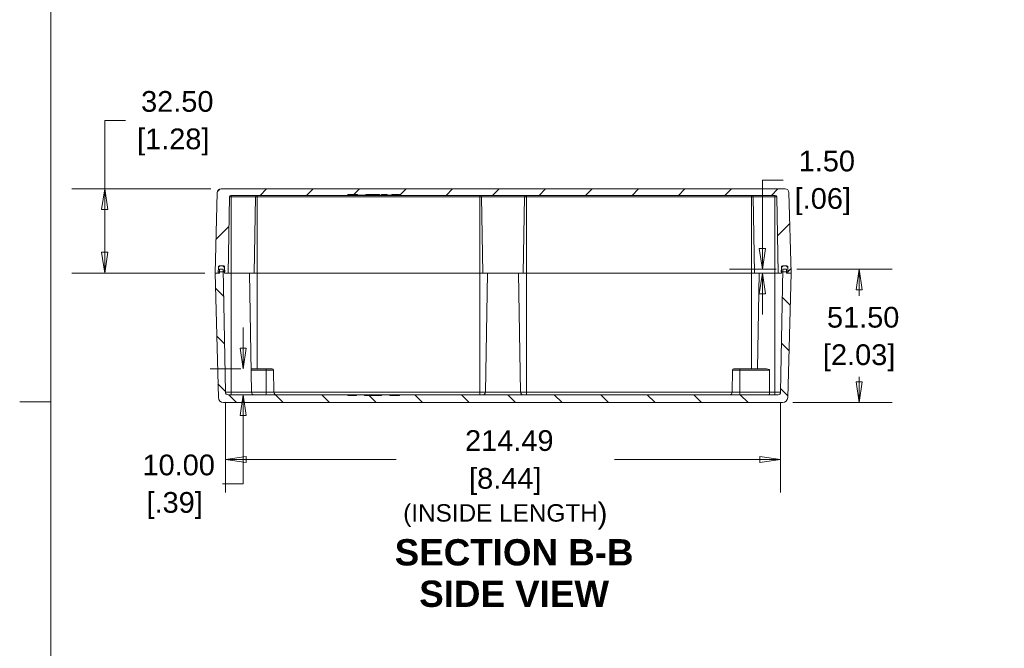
# Model space of a CAD drawing. Header units: millimetres. Extents: x 23 to 1094, y 23 to 840.
# Tile 15 of 44: x 23 to 404, y 337 to 579. Entities that reach past the tile are written whole.
import ezdxf

# ---------------------------------------------------------------- set-up
doc = ezdxf.new("R2010")
doc.units = ezdxf.units.MM
doc.header["$LTSCALE"] = 4
for name, color, linetype, lineweight in [('Dimension (ANSI)', 7, 'Continuous', 9), ('Hatch (ANSI)', 7, 'Continuous', 9), ('Sketch Geometry (ANSI)', 7, 'Continuous', 9), ('Symbol (ANSI)', 7, 'Continuous', 9), ('Visible (ANSI)', 7, 'Continuous', 9), ('Visible Narrow (ANSI)', 7, 'Continuous', 9)]:
    doc.layers.add(name, color=color, linetype=linetype, lineweight=lineweight)
doc.styles.add('Label Text (ANSI)', font='arialbd.ttf')
doc.styles.add('Note Text (ANSI)', font='arial.ttf')
doc.dimstyles.new('Default - mm (ANSI)', dxfattribs={"dimscale": 4, "dimtxt": 2, "dimasz": 2, "dimexe": 3.175, "dimexo": 1, "dimgap": 0.8, "dimtad": 0, "dimtih": 1, "dimtoh": 1, "dimrnd": 1e-08, "dimzin": 4, "dimdsep": 46, "dimtxsty": 'Note Text (ANSI)', "dimblk": 'Filled-1', "dimcen": 0.09, "dimdle": 10, "dimclrd": 256, "dimclre": 256, "dimclrt": 256, "dimadec": 1, "dimazin": 0, "dimtfac": 1.524, "dimtofl": 0, "dimtmove": 0, "dimatfit": 3, "dimfxl": 1, "dimtolj": 1, "dimtzin": 0, "dimlwd": -1, "dimlwe": -1, "dimarcsym": 0})

# ---------------------------------------------------------------- blocks, each defined once
blk = doc.blocks.new('Borders Default Border')
at = {"layer": 'Sketch Geometry (ANSI)'}
blk.add_line((8.89, 107.95), (5.874, 107.95), dxfattribs=at)
at = {"layer": 'Sketch Geometry (ANSI)', "flags": 128}
blk.add_lwpolyline([(8.89, 8.89), (8.89, 207.01), (270.51, 207.01), (270.51, 8.89), (8.89, 8.89)], dxfattribs=at)
blk = doc.blocks.new('Filled-1')
at = {"color": 0}
for p, q in [((0, 0), (-1, 0.15)), ((-1, 0.15), (-1, -0.15)), ((-1, 0), (0, 0)), ((-1, -0.15), (0, 0))]:
    blk.add_line(p, q, dxfattribs=at)
at = {"color": 0, "flags": 128}
blk.add_lwpolyline([(-1, -0.15), (0, 0), (-1, 0.15), (-1, -0.15)], dxfattribs=at)
at = {"color": 0}
blk.add_solid([(-1, -0.15), (0, 0), (-1, 0.15), (-1, -0.15)], dxfattribs=at)
blk = doc.blocks.new('*D15')
at = {"layer": 'Defpoints', "color": 0, "transparency": 16777216}
for p in [(102.99, 435.49), (317.48, 435.49), (317.48, 409.52)]:
    blk.add_point(p, dxfattribs=at)
at = {"layer": 'Dimension (ANSI)', "transparency": 16777216}
for p, q in [((102.99, 431.49), (102.99, 396.82)), ((317.48, 431.49), (317.48, 396.82)), ((110.99, 409.52), (168.94, 409.52)), ((309.48, 409.52), (253.27, 409.52))]:
    blk.add_line(p, q, dxfattribs=at)
at = {"layer": 'Dimension (ANSI)', "transparency": 16777216, "xscale": 8, "yscale": 8, "zscale": 8, "rotation": 180}
blk.add_blockref('Filled-1', (102.99, 409.52), dxfattribs=at)
at = {"layer": 'Dimension (ANSI)', "transparency": 16777216, "xscale": 8, "yscale": 8, "zscale": 8}
blk.add_blockref('Filled-1', (317.48, 409.52), dxfattribs=at)
at = {"layer": 'Dimension (ANSI)', "transparency": 16777216, "char_height": 8, "attachment_point": 5, "style": 'Note Text (ANSI)'}
for s, insert in [('\\A1; 214.49', (211.1, 416.8)), ('\\A1;[8.44]{\\P\\fArial|b0|i0;\\H6.7261;(INSIDE LENGTH\\fArial|b0|i0;\\H8.0000;)}', (211.1, 394.39))]:
    blk.add_mtext(s, dxfattribs=dict(at, insert=insert))
blk = doc.blocks.new('*D16')
at = {"layer": 'Defpoints', "color": 0, "transparency": 16777216}
for p in [(319.76, 483.01), (318.23, 431.51), (347.81, 431.51)]:
    blk.add_point(p, dxfattribs=at)
at = {"layer": 'Dimension (ANSI)', "transparency": 16777216}
for p, q in [((323.76, 483.01), (360.51, 483.01)), ((347.81, 475.01), (347.81, 472.73)), ((347.81, 439.51), (347.81, 441.51)), ((322.23, 431.51), (360.51, 431.51))]:
    blk.add_line(p, q, dxfattribs=at)
at = {"layer": 'Dimension (ANSI)', "transparency": 16777216, "xscale": 8, "yscale": 8, "zscale": 8}
for p, rotation in [((347.81, 483.01), 90), ((347.81, 431.51), 270)]:
    blk.add_blockref('Filled-1', p, dxfattribs=dict(at, rotation=rotation))
at = {"layer": 'Dimension (ANSI)', "transparency": 16777216, "char_height": 8, "attachment_point": 5, "style": 'Note Text (ANSI)'}
for s, insert in [('\\A1; 51.50', (347.81, 464.4)), ('\\A1;[2.03]', (347.81, 448.79))]:
    blk.add_mtext(s, dxfattribs=dict(at, insert=insert))
blk = doc.blocks.new('*D17')
at = {"layer": 'Defpoints', "color": 0, "transparency": 16777216}
for p in [(56.36, 514.01), (101.3, 514.01), (98.98, 481.51)]:
    blk.add_point(p, dxfattribs=at)
at = {"layer": 'Dimension (ANSI)', "transparency": 16777216}
for p, q in [((56.36, 514.01), (56.36, 540.42)), ((56.36, 540.42), (64.36, 540.42)), ((97.3, 514.01), (43.66, 514.01)), ((56.36, 489.51), (56.36, 506.01)), ((94.98, 481.51), (43.66, 481.51))]:
    blk.add_line(p, q, dxfattribs=at)
at = {"layer": 'Dimension (ANSI)', "transparency": 16777216, "xscale": 8, "yscale": 8, "zscale": 8}
for p, rotation in [((56.36, 514.01), 90), ((56.36, 481.51), 270)]:
    blk.add_blockref('Filled-1', p, dxfattribs=dict(at, rotation=rotation))
at = {"layer": 'Dimension (ANSI)', "transparency": 16777216, "char_height": 8, "attachment_point": 5, "style": 'Note Text (ANSI)'}
for s, insert in [('\\A1; 32.50', (82.83, 547.71)), ('\\A1;[1.28]', (82.83, 532.1))]:
    blk.add_mtext(s, dxfattribs=dict(at, insert=insert))
blk = doc.blocks.new('*D18')
at = {"layer": 'Defpoints', "color": 0, "transparency": 16777216}
for p in [(310.42, 483.01), (319.76, 483.01), (321.48, 481.51)]:
    blk.add_point(p, dxfattribs=at)
at = {"layer": 'Dimension (ANSI)', "transparency": 16777216}
for p, q in [((310.42, 491.01), (310.42, 517.42)), ((310.42, 517.42), (318.42, 517.42)), ((315.76, 483.01), (297.72, 483.01)), ((317.48, 481.51), (297.72, 481.51)), ((310.42, 473.51), (310.42, 465.51))]:
    blk.add_line(p, q, dxfattribs=at)
at = {"layer": 'Dimension (ANSI)', "transparency": 16777216, "xscale": 8, "yscale": 8, "zscale": 8}
for p, rotation in [((310.42, 483.01), 270), ((310.42, 481.51), 90)]:
    blk.add_blockref('Filled-1', p, dxfattribs=dict(at, rotation=rotation))
at = {"layer": 'Dimension (ANSI)', "transparency": 16777216, "char_height": 8, "attachment_point": 5, "style": 'Note Text (ANSI)'}
for s, insert in [('\\A1; 1.50', (333.78, 524.71)), ('\\A1;[.06]', (333.78, 509.1))]:
    blk.add_mtext(s, dxfattribs=dict(at, insert=insert))
blk = doc.blocks.new('*D37')
at = {"layer": 'Defpoints', "color": 0, "transparency": 16777216}
for p in [(109.84, 444.51), (112.88, 444.51), (103.99, 434.51)]:
    blk.add_point(p, dxfattribs=at)
at = {"layer": 'Dimension (ANSI)', "transparency": 16777216}
for p, q in [((109.84, 452.51), (109.84, 460.51)), ((108.88, 444.51), (97.14, 444.51)), ((107.99, 434.51), (122.54, 434.51)), ((109.84, 426.51), (109.84, 400.1)), ((109.84, 400.1), (101.84, 400.1))]:
    blk.add_line(p, q, dxfattribs=at)
at = {"layer": 'Dimension (ANSI)', "transparency": 16777216, "xscale": 8, "yscale": 8, "zscale": 8}
for p, rotation in [((109.84, 444.51), 270), ((109.84, 434.51), 90)]:
    blk.add_blockref('Filled-1', p, dxfattribs=dict(at, rotation=rotation))
at = {"layer": 'Dimension (ANSI)', "transparency": 16777216, "char_height": 8, "attachment_point": 5, "style": 'Note Text (ANSI)'}
for s, insert in [('\\A1; 10.00', (83.37, 407.38)), ('\\A1;[.39]', (83.37, 391.77))]:
    blk.add_mtext(s, dxfattribs=dict(at, insert=insert))

msp = doc.modelspace()

# ---------------------------------------------------------------- hatches: boundary and pattern name
at = {"layer": 'Hatch (ANSI)'}
h = msp.add_hatch(dxfattribs=at)
h.set_pattern_fill('ANSI31', color=256, scale=101.6, style=0)
h.set_pattern_definition([(45, (0, 0), (-8.98026, 8.98026), [])])
edge = h.paths.add_edge_path()
edge.add_line((170.2341, 511.5113), (315.3709, 511.5113))
edge.add_ellipse((315.3709, 510.9113), major_axis=(0, 0.6), ratio=1, start_angle=271, end_angle=360, ccw=False)
edge.add_line((315.9708, 510.9218), (316.4841, 481.5113))
edge.add_line((316.4841, 481.5113), (317.7841, 481.5113))
edge.add_line((317.7841, 481.5113), (317.7972, 482.0113))
edge.add_line((317.7972, 482.0113), (317.8215, 482.9385))
edge.add_line((317.8215, 482.9385), (317.8498, 484.0192))
edge.add_ellipse((318.1497, 484.0113), major_axis=(-0.2999, 0.0079), ratio=1, start_angle=271.5, end_angle=360, ccw=False)
edge.add_line((318.1497, 484.3113), (318.8579, 484.3113))
edge.add_line((318.8579, 484.3113), (319.2103, 484.3113))
edge.add_line((319.2103, 484.3113), (319.9186, 484.3113))
edge.add_ellipse((319.9186, 484.0113), major_axis=(0, 0.3), ratio=1, start_angle=271.5, end_angle=360, ccw=False)
edge.add_line((320.2185, 484.0192), (320.2468, 482.9385))
edge.add_line((320.2468, 482.9385), (320.271, 482.0113))
edge.add_line((320.271, 482.0113), (320.2841, 481.5113))
edge.add_line((320.2841, 481.5113), (321.4841, 481.5113))
edge.add_line((321.4841, 481.5113), (320.6713, 512.5506))
edge.add_ellipse((319.1718, 512.5113), major_axis=(1.4995, 0.0393), ratio=1, start_angle=0, end_angle=88.5)
edge.add_line((319.1718, 514.0113), (101.2964, 514.0113))
edge.add_ellipse((101.2964, 512.5113), major_axis=(0, 1.5), ratio=1, start_angle=0, end_angle=88.5)
edge.add_line((99.7969, 512.5506), (98.9841, 481.5113))
edge.add_line((98.9841, 481.5113), (100.1841, 481.5113))
edge.add_line((100.1841, 481.5113), (100.1972, 482.0113))
edge.add_line((100.1972, 482.0113), (100.2215, 482.9385))
edge.add_line((100.2215, 482.9385), (100.2498, 484.0192))
edge.add_ellipse((100.5497, 484.0113), major_axis=(-0.2999, 0.0079), ratio=1, start_angle=271.5, end_angle=360, ccw=False)
edge.add_line((100.5497, 484.3113), (101.2579, 484.3113))
edge.add_line((101.2579, 484.3113), (101.6103, 484.3113))
edge.add_line((101.6103, 484.3113), (102.3186, 484.3113))
edge.add_ellipse((102.3186, 484.0113), major_axis=(0, 0.3), ratio=1, start_angle=271.5, end_angle=360, ccw=False)
edge.add_line((102.6185, 484.0192), (102.6468, 482.9385))
edge.add_line((102.6468, 482.9385), (102.671, 482.0113))
edge.add_line((102.671, 482.0113), (102.6841, 481.5113))
edge.add_line((102.6841, 481.5113), (103.9841, 481.5113))
edge.add_line((103.9841, 481.5113), (104.4975, 510.9218))
edge.add_ellipse((105.0974, 510.9113), major_axis=(-0.5999, 0.0105), ratio=1, start_angle=271, end_angle=360, ccw=False)
edge.add_line((105.0974, 511.5113), (150.2341, 511.5113))
edge.add_line((150.2341, 511.5113), (150.2446, 511.8113))
edge.add_line((150.2446, 511.8113), (153.9529, 511.8113))
edge.add_spline(control_points=[(153.9529, 511.8113), (153.961, 511.7695), (153.9692, 511.7278), (153.9856, 511.6445), (153.9938, 511.6029), (154.0022, 511.5613)], knot_values=[-0.02548812, -0.02548812, -0.02548812, -0.02548812, -0.01272321, -0.01272321, 0, 0, 0, 0], degree=3, periodic=0)
edge.add_line((154.0022, 511.5613), (157.1764, 511.5613))
edge.add_line((157.1764, 511.5613), (157.2297, 511.8113))
edge.add_line((157.2297, 511.8113), (162.4736, 511.8113))
edge.add_line((162.4736, 511.8113), (162.4867, 511.5613))
edge.add_line((162.4867, 511.5613), (163.2105, 511.5613))
edge.add_line((163.2105, 511.5613), (163.2236, 511.8113))
edge.add_line((163.2236, 511.8113), (165.4891, 511.8113))
edge.add_line((165.4891, 511.8113), (165.5094, 511.5613))
edge.add_line((165.5094, 511.5613), (167.273, 511.5613))
edge.add_line((167.273, 511.5613), (167.2861, 511.8113))
edge.add_line((167.2861, 511.8113), (170.2236, 511.8113))
edge.add_line((170.2236, 511.8113), (170.2341, 511.5113))
h = msp.add_hatch(dxfattribs=at)
h.set_pattern_fill('ANSI31', color=256, scale=101.6, angle=14.999978, style=0)
h.set_pattern_definition([(60, (0, 0), (-10.99852, 6.35), [])])
edge = h.paths.add_edge_path()
edge.add_ellipse((101.2579, 483.3113), major_axis=(0, 1), ratio=1, start_angle=0, end_angle=85)
edge.add_line((100.2617, 483.3985), (100.2215, 482.9385))
edge.add_line((100.2215, 482.9385), (100.1404, 482.0113))
edge.add_line((100.1404, 482.0113), (100.1972, 482.0113))
edge.add_line((100.1972, 482.0113), (100.6929, 482.0113))
edge.add_line((100.6929, 482.0113), (102.1754, 482.0113))
edge.add_line((102.1754, 482.0113), (102.671, 482.0113))
edge.add_line((102.671, 482.0113), (102.7279, 482.0113))
edge.add_line((102.7279, 482.0113), (102.6468, 482.9385))
edge.add_line((102.6468, 482.9385), (102.6065, 483.3985))
edge.add_ellipse((101.6103, 483.3113), major_axis=(0.9962, 0.0872), ratio=1, start_angle=0, end_angle=85)
edge.add_line((101.6103, 484.3113), (101.2579, 484.3113))
edge = h.paths.add_edge_path()
edge.add_line((317.7404, 482.0113), (317.7972, 482.0113))
edge.add_line((317.7972, 482.0113), (318.2929, 482.0113))
edge.add_line((318.2929, 482.0113), (319.7754, 482.0113))
edge.add_line((319.7754, 482.0113), (320.271, 482.0113))
edge.add_line((320.271, 482.0113), (320.3279, 482.0113))
edge.add_line((320.3279, 482.0113), (320.2468, 482.9385))
edge.add_line((320.2468, 482.9385), (320.2065, 483.3985))
edge.add_ellipse((319.2103, 483.3113), major_axis=(0.9962, 0.0872), ratio=1, start_angle=0, end_angle=85)
edge.add_line((319.2103, 484.3113), (318.8579, 484.3113))
edge.add_ellipse((318.8579, 483.3113), major_axis=(0, 1), ratio=1, start_angle=0, end_angle=85)
edge.add_line((317.8617, 483.3985), (317.8215, 482.9385))
edge.add_line((317.8215, 482.9385), (317.7404, 482.0113))
h = msp.add_hatch(dxfattribs=at)
h.set_pattern_fill('ANSI31', color=256, scale=101.6, angle=90.00021, style=0)
h.set_pattern_definition([(135.0002, (0, 0), (-8.98022, -8.9803), [])])
edge = h.paths.add_edge_path()
edge.add_line((166.4634, 434.4613), (163.3304, 434.4613))
edge.add_spline(control_points=[(163.3304, 434.4613), (163.3255, 434.4196), (163.3206, 434.378), (163.3109, 434.2946), (163.3061, 434.253), (163.3012, 434.2113)], knot_values=[-0.02517499, -0.02517499, -0.02517499, -0.02517499, -0.01258478, -0.01258478, 0, 0, 0, 0], degree=3, periodic=0)
edge.add_line((163.3012, 434.2113), (156.7371, 434.2113))
edge.add_line((156.7371, 434.2113), (156.6838, 434.4613))
edge.add_line((156.6838, 434.4613), (153.6486, 434.4613))
edge.add_spline(control_points=[(153.6486, 434.4613), (153.6434, 434.4196), (153.6383, 434.378), (153.6284, 434.2946), (153.6236, 434.253), (153.6189, 434.2113)], knot_values=[-0.02517958, -0.02517958, -0.02517958, -0.02517958, -0.01257793, -0.01257793, 0, 0, 0, 0], degree=3, periodic=0)
edge.add_line((153.6189, 434.2113), (150.2446, 434.2113))
edge.add_line((150.2446, 434.2113), (150.2341, 434.5113))
edge.add_line((150.2341, 434.5113), (103.9872, 434.5113))
edge.add_ellipse((103.9872, 435.5113), major_axis=(0, -1), ratio=1, start_angle=271, end_angle=360, ccw=False)
edge.add_line((102.9874, 435.4939), (102.1754, 482.0113))
edge.add_line((102.1754, 482.0113), (102.1579, 483.0113))
edge.add_line((102.1579, 483.0113), (100.7103, 483.0113))
edge.add_line((100.7103, 483.0113), (100.6929, 482.0113))
edge.add_line((100.6929, 482.0113), (100.6841, 481.5113))
edge.add_line((100.6841, 481.5113), (100.1841, 481.5113))
edge.add_line((100.1841, 481.5113), (98.9841, 481.5113))
edge.add_line((98.9841, 481.5113), (100.2424, 433.459))
edge.add_ellipse((102.2417, 433.5113), major_axis=(-1.9993, -0.0524), ratio=1, start_angle=0, end_angle=88.5)
edge.add_line((102.2417, 431.5113), (318.2265, 431.5113))
edge.add_ellipse((318.2265, 433.5113), major_axis=(0, -2), ratio=1, start_angle=0, end_angle=88.5)
edge.add_line((320.2258, 433.459), (321.4841, 481.5113))
edge.add_line((321.4841, 481.5113), (320.2841, 481.5113))
edge.add_line((320.2841, 481.5113), (319.7841, 481.5113))
edge.add_line((319.7841, 481.5113), (319.7754, 482.0113))
edge.add_line((319.7754, 482.0113), (319.7579, 483.0113))
edge.add_line((319.7579, 483.0113), (318.3103, 483.0113))
edge.add_line((318.3103, 483.0113), (318.2929, 482.0113))
edge.add_line((318.2929, 482.0113), (317.4809, 435.4939))
edge.add_ellipse((316.481, 435.5113), major_axis=(0.9998, -0.0175), ratio=1, start_angle=271, end_angle=360, ccw=False)
edge.add_line((316.481, 434.5113), (170.2341, 434.5113))
edge.add_line((170.2341, 434.5113), (170.2236, 434.2113))
edge.add_line((170.2236, 434.2113), (166.4923, 434.2113))
edge.add_spline(control_points=[(166.4923, 434.2113), (166.4875, 434.253), (166.4827, 434.2947), (166.4731, 434.378), (166.4682, 434.4197), (166.4634, 434.4613)], knot_values=[-0.02515986, -0.02515986, -0.02515986, -0.02515986, -0.01257667, -0.01257667, 0, 0, 0, 0], degree=3, periodic=0)

# ---------------------------------------------------------------- linework, layer by layer
at = {"layer": 'Visible (ANSI)'}
for p, q in [((319.1718, 514.0113), (101.2964, 514.0113)), ((99.7969, 512.5506), (98.9841, 481.5113)), ((103.9841, 481.5113), (104.4975, 510.9218)), ((105.0974, 511.5113), (150.2341, 511.5113)), ((114.5475, 510.9218), (114.0341, 481.5113)), ((150.2341, 511.5113), (150.2446, 511.8113)), ((150.2341, 511.5113), (155.2341, 511.5113)), ((150.2446, 511.8113), (153.9529, 511.8113)), ((153.2993, 511.5613), (153.2861, 511.8113)), ((153.2993, 511.5613), (153.4242, 511.5613)), ((153.4242, 511.5613), (153.4111, 511.8113)), ((153.4242, 511.5613), (154.0022, 511.5613)), ((154.0022, 511.5613), (157.1764, 511.5613)), ((155.2341, 511.5113), (165.2341, 511.5113)), ((157.1764, 511.5613), (157.2297, 511.8113)), ((157.1764, 511.5613), (157.4753, 511.5613)), ((157.2297, 511.8113), (162.4736, 511.8113)), ((157.4753, 511.5613), (158.273, 511.5613)), ((158.273, 511.5613), (158.2861, 511.8113)), ((162.4243, 511.5613), (162.4111, 511.8113)), ((162.4243, 511.5613), (162.4867, 511.5613)), ((162.4736, 511.8113), (162.4867, 511.5613)), ((162.4867, 511.5613), (163.2105, 511.5613)), ((163.2105, 511.5613), (163.2236, 511.8113)), ((163.2105, 511.5613), (163.3746, 511.5613)), ((163.2236, 511.8113), (165.4891, 511.8113)), ((163.3746, 511.5613), (163.3692, 511.8113)), ((163.3746, 511.5613), (164.9063, 511.5613)), ((164.9063, 511.5613), (165.5094, 511.5613)), ((165.2341, 511.5113), (170.2341, 511.5113)), ((165.4891, 511.8113), (165.5094, 511.5613)), ((165.5094, 511.5613), (167.273, 511.5613)), ((167.273, 511.5613), (167.2861, 511.8113)), ((167.273, 511.5613), (167.3355, 511.5613)), ((167.2861, 511.8113), (170.2236, 511.8113)), ((167.3355, 511.5613), (167.3486, 511.8113)), ((170.2236, 511.8113), (170.2341, 511.5113)), ((170.2341, 511.5113), (315.3709, 511.5113)), ((201.9208, 510.9218), (202.4341, 481.5113)), ((218.5475, 510.9218), (218.0341, 481.5113)), ((306.9208, 510.9218), (307.4341, 481.5113)), ((315.9708, 510.9218), (316.4841, 481.5113)), ((321.4841, 481.5113), (320.6713, 512.5506)), ((100.2617, 483.3985), (100.1404, 482.0113)), ((100.1841, 481.5113), (100.2498, 484.0192)), ((100.5497, 484.3113), (102.3186, 484.3113)), ((101.6103, 484.3113), (101.2579, 484.3113)), ((102.7279, 482.0113), (102.6065, 483.3985)), ((102.6185, 484.0192), (102.6841, 481.5113)), ((317.8617, 483.3985), (317.7404, 482.0113)), ((317.7841, 481.5113), (317.8498, 484.0192)), ((318.1497, 484.3113), (319.9186, 484.3113)), ((319.2103, 484.3113), (318.8579, 484.3113)), ((320.3279, 482.0113), (320.2065, 483.3985)), ((320.2185, 484.0192), (320.2841, 481.5113)), ((98.9841, 481.5113), (100.1841, 481.5113)), ((100.6841, 481.5113), (98.9841, 481.5113)), ((98.9841, 481.5113), (100.2424, 433.459)), ((100.1404, 482.0113), (102.7279, 482.0113)), ((100.7103, 483.0113), (100.6841, 481.5113)), ((102.1579, 483.0113), (100.7103, 483.0113)), ((102.9874, 435.4939), (102.1579, 483.0113)), ((102.6841, 481.5113), (103.9841, 481.5113)), ((103.9841, 481.5113), (105.1841, 481.5113)), ((105.1841, 481.5113), (105.2341, 481.5113)), ((114.0341, 481.5113), (105.2341, 481.5113)), ((113.0374, 435.4939), (112.2341, 481.5113)), ((114.0341, 481.5113), (115.2341, 481.5113)), ((115.2341, 481.5113), (201.2341, 481.5113)), ((201.2341, 481.5113), (202.4341, 481.5113)), ((218.0341, 481.5113), (202.4341, 481.5113)), ((203.4309, 435.4939), (204.2341, 481.5113)), ((217.0374, 435.4939), (216.2341, 481.5113)), ((218.0341, 481.5113), (219.2341, 481.5113)), ((219.2341, 481.5113), (306.2341, 481.5113)), ((306.2341, 481.5113), (307.4341, 481.5113)), ((315.2341, 481.5113), (307.4341, 481.5113)), ((308.5883, 444.5113), (309.2341, 481.5113)), ((315.2341, 481.5113), (315.2841, 481.5113)), ((315.2841, 481.5113), (316.4841, 481.5113)), ((316.4841, 481.5113), (317.7841, 481.5113)), ((318.3103, 483.0113), (317.4809, 435.4939)), ((317.7404, 482.0113), (320.3279, 482.0113)), ((319.7579, 483.0113), (318.3103, 483.0113)), ((319.7841, 481.5113), (319.7579, 483.0113)), ((321.4841, 481.5113), (319.7841, 481.5113)), ((320.2258, 433.459), (321.4841, 481.5113)), ((320.2841, 481.5113), (321.4841, 481.5113)), ((112.88, 444.5113), (118.7341, 444.5113)), ((121.0682, 444.5113), (118.7341, 444.5113)), ((121.5681, 444.02), (121.717, 435.4939)), ((298.9001, 444.02), (298.7513, 435.4939)), ((301.7341, 444.5113), (299.4, 444.5113)), ((301.7341, 444.5113), (312.0513, 444.5113)), ((150.2341, 434.5113), (103.9872, 434.5113)), ((150.2446, 434.2113), (150.2341, 434.5113)), ((155.2341, 434.5113), (150.2341, 434.5113)), ((153.6189, 434.2113), (150.2446, 434.2113)), ((153.2993, 434.4613), (153.2861, 434.2113)), ((153.4242, 434.4613), (153.2993, 434.4613)), ((153.4242, 434.4613), (153.4111, 434.2113)), ((153.6486, 434.4613), (153.4242, 434.4613)), ((156.6838, 434.4613), (153.6486, 434.4613)), ((165.2341, 434.5113), (155.2341, 434.5113)), ((156.7371, 434.2113), (156.6838, 434.4613)), ((157.4752, 434.4613), (156.6838, 434.4613)), ((163.3012, 434.2113), (156.7371, 434.2113)), ((158.273, 434.4613), (157.4752, 434.4613)), ((157.4752, 434.4613), (157.4785, 434.2113)), ((158.273, 434.4613), (158.2861, 434.2113)), ((162.4243, 434.4613), (162.4111, 434.2113)), ((162.4867, 434.4613), (162.4243, 434.4613)), ((162.4867, 434.4613), (162.4736, 434.2113)), ((162.8574, 434.4613), (162.4867, 434.4613)), ((162.8574, 434.4613), (162.8574, 434.2113)), ((163.2105, 434.4613), (162.8574, 434.4613)), ((163.2105, 434.4613), (163.2236, 434.2113)), ((163.3304, 434.4613), (163.2105, 434.4613)), ((166.4634, 434.4613), (163.3304, 434.4613)), ((170.2341, 434.5113), (165.2341, 434.5113)), ((166.754, 434.4613), (166.4634, 434.4613)), ((170.2236, 434.2113), (166.4923, 434.2113)), ((166.754, 434.4613), (166.7539, 434.2113)), ((167.273, 434.4613), (166.754, 434.4613)), ((167.3355, 434.4613), (167.273, 434.4613)), ((167.273, 434.4613), (167.2861, 434.2113)), ((167.3355, 434.4613), (167.3486, 434.2113)), ((170.2341, 434.5113), (170.2236, 434.2113)), ((316.481, 434.5113), (170.2341, 434.5113)), ((102.2417, 431.5113), (318.2265, 431.5113))]:
    msp.add_line(p, q, dxfattribs=at)
for centre, radius, start, end in [((101.2964, 512.5113), 1.5, 90, 178.5), ((319.1718, 512.5113), 1.5, 1.5, 90), ((105.0974, 510.9113), 0.6, 90, 179), ((115.1474, 510.9113), 0.6, 90, 179), ((201.3209, 510.9113), 0.6, 1, 90), ((219.1474, 510.9113), 0.6, 90, 179), ((306.3209, 510.9113), 0.6, 1, 90), ((315.3709, 510.9113), 0.6, 1, 90), ((100.5497, 484.0113), 0.3, 90, 178.5), ((101.2579, 483.3113), 1, 90, 175), ((101.6103, 483.3113), 1, 5, 90), ((102.3186, 484.0113), 0.3, 1.5, 90), ((318.1497, 484.0113), 0.3, 90, 178.5), ((318.8579, 483.3113), 1, 90, 175), ((319.2103, 483.3113), 1, 5, 90), ((319.9186, 484.0113), 0.3, 1.5, 90), ((121.0682, 444.0113), 0.5, 1, 90), ((299.4, 444.0113), 0.5, 90, 179), ((103.9872, 435.5113), 1, 181, 270), ((114.0372, 435.5113), 1, 181, 270), ((122.7168, 435.5113), 1, 181, 270), ((202.431, 435.5113), 1, 270, 359), ((218.0372, 435.5113), 1, 181, 270), ((297.7514, 435.5113), 1, 270, 359), ((316.481, 435.5113), 1, 270, 359), ((102.2417, 433.5113), 2, 181.5, 270), ((318.2265, 433.5113), 2, 270, 358.5)]:
    msp.add_arc(centre, radius, start, end, dxfattribs=at)
for points, knots in [([(153.9529, 511.8113), (153.961, 511.7695), (153.9692, 511.7278), (153.9856, 511.6445), (153.9938, 511.6029), (154.0022, 511.5613)], [-0.0254881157, -0.0254881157, -0.0254881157, -0.0254881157, -0.0127232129, -0.0127232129, 0, 0, 0, 0]), ([(312.0513, 444.5113), (312.3285, 444.5113), (312.6652, 444.4437), (313.0047, 444.2682), (313.0916, 444.2138), (313.1588, 444.1282), (313.1717, 444.1082), (313.1894, 444.0651), (313.1942, 444.042), (313.1942, 444.02)], [-0.13422455, -0.13422455, -0.13422455, -0.13422455, -0.040046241, -0.040046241, -0.013257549, -0.013257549, -0.006628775, -0.006628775, -0.000041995, -0.000041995, -0.000041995, -0.000041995]), ([(153.6486, 434.4613), (153.6434, 434.4196), (153.6383, 434.378), (153.6284, 434.2946), (153.6236, 434.253), (153.6189, 434.2113)], [-0.0251795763, -0.0251795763, -0.0251795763, -0.0251795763, -0.0125779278, -0.0125779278, 0, 0, 0, 0]), ([(163.3304, 434.4613), (163.3255, 434.4196), (163.3206, 434.378), (163.3109, 434.2946), (163.3061, 434.253), (163.3012, 434.2113)], [-0.02517499, -0.02517499, -0.02517499, -0.02517499, -0.0125847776, -0.0125847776, 0, 0, 0, 0]), ([(166.4923, 434.2113), (166.4875, 434.253), (166.4827, 434.2947), (166.4731, 434.378), (166.4682, 434.4197), (166.4634, 434.4613)], [-0.0251598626, -0.0251598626, -0.0251598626, -0.0251598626, -0.0125766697, -0.0125766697, 0, 0, 0, 0]), ([(313.0211, 434.5113), (313.0214, 434.5113), (313.0216, 434.5113), (313.0317, 434.5117), (313.0416, 434.519), (313.0612, 434.5474), (313.0709, 434.5684), (313.0979, 434.6483), (313.1142, 434.7234), (313.1415, 434.9101), (313.1524, 435.0195), (313.1668, 435.2524), (313.1706, 435.3724), (313.1709, 435.4939)], [-0.000486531, -0.000486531, -0.000486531, -0.000486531, 0, 0, 0.020705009, 0.020705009, 0.041397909, 0.041397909, 0.080762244, 0.080762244, 0.119651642, 0.119651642, 0.156149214, 0.156149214, 0.156149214, 0.156149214])]:
    msp.add_open_spline(points, degree=3, knots=knots, dxfattribs=at)
msp.add_open_spline([(313.1709, 435.4939), (313.1786, 438.3359), (313.1864, 441.178), (313.1942, 444.02)], degree=3, dxfattribs=at)
at = {"layer": 'Visible Narrow (ANSI)'}
for p, q in [((104.4975, 510.9218), (105.1841, 510.9218)), ((105.1841, 511.5113), (105.1841, 510.9218)), ((105.1841, 510.9218), (105.1841, 481.5113)), ((105.2341, 510.9218), (105.1841, 510.9218)), ((105.2341, 511.5113), (105.2341, 510.9218)), ((105.2341, 510.9218), (105.2341, 481.5113)), ((114.5475, 510.9218), (105.2341, 510.9218)), ((114.5475, 510.9218), (115.2341, 510.9218)), ((115.2341, 510.9218), (115.2341, 511.5113)), ((201.2341, 510.9218), (115.2341, 510.9218)), ((115.2341, 510.9218), (115.2341, 481.5113)), ((155.2341, 511.5613), (155.2341, 511.5113)), ((157.4753, 511.5613), (157.4785, 511.8113)), ((164.9063, 511.5613), (164.9063, 511.8113)), ((165.2341, 511.5613), (165.2341, 511.5113)), ((201.2341, 510.9218), (201.2341, 511.5113)), ((201.2341, 510.9218), (201.2341, 481.5113)), ((201.2341, 510.9218), (201.9208, 510.9218)), ((218.5475, 510.9218), (201.9208, 510.9218)), ((218.5475, 510.9218), (219.2341, 510.9218)), ((219.2341, 510.9218), (219.2341, 511.5113)), ((219.2341, 510.9218), (219.2341, 481.5113)), ((306.2341, 510.9218), (219.2341, 510.9218)), ((306.2341, 510.9218), (306.2341, 511.5113)), ((306.2341, 510.9218), (306.2341, 481.5113)), ((306.2341, 510.9218), (306.9208, 510.9218)), ((315.2341, 510.9218), (306.9208, 510.9218)), ((315.2341, 510.9218), (315.2341, 511.5113)), ((315.2341, 510.9218), (315.2341, 481.5113)), ((315.2841, 510.9218), (315.2341, 510.9218)), ((315.2841, 510.9218), (315.2841, 511.5113)), ((315.2841, 510.9218), (315.2841, 481.5113)), ((315.2841, 510.9218), (315.9708, 510.9218)), ((100.2498, 484.0192), (100.5516, 484.0192)), ((319.9167, 484.0192), (320.2185, 484.0192)), ((105.1841, 435.4939), (105.1841, 481.5113)), ((105.2341, 435.4939), (105.2341, 481.5113)), ((115.2341, 444.5113), (115.2341, 481.5113)), ((201.2341, 435.4939), (201.2341, 481.5113)), ((219.2341, 435.4939), (219.2341, 481.5113)), ((306.2341, 444.5113), (306.2341, 481.5113)), ((315.2341, 435.4939), (315.2341, 481.5113)), ((315.2841, 435.4939), (315.2841, 481.5113)), ((118.7341, 444.02), (112.8885, 444.02)), ((118.7341, 444.02), (118.7341, 444.5113)), ((118.7341, 444.02), (118.7341, 435.4939)), ((118.7341, 444.02), (121.5681, 444.02)), ((298.9001, 444.02), (301.7341, 444.02)), ((301.7341, 444.5113), (301.7341, 444.02)), ((301.7341, 444.02), (301.7341, 435.4939)), ((313.1942, 444.02), (301.7341, 444.02)), ((102.9874, 435.4939), (105.1841, 435.4939)), ((105.1841, 435.4939), (105.2341, 435.4939)), ((105.1841, 434.5113), (105.1841, 435.4939)), ((113.0374, 435.4939), (105.2341, 435.4939)), ((105.2341, 434.5113), (105.2341, 435.4939)), ((113.0374, 435.4939), (118.7341, 435.4939)), ((121.717, 435.4939), (118.7341, 435.4939)), ((118.7341, 434.5113), (118.7341, 435.4939)), ((121.717, 435.4939), (201.2341, 435.4939)), ((155.2341, 434.4613), (155.2341, 434.5113)), ((165.2341, 434.4613), (165.2341, 434.5113)), ((201.2341, 435.4939), (203.4309, 435.4939)), ((201.2341, 434.5113), (201.2341, 435.4939)), ((217.0374, 435.4939), (203.4309, 435.4939)), ((217.0374, 435.4939), (219.2341, 435.4939)), ((219.2341, 435.4939), (298.7513, 435.4939)), ((219.2341, 434.5113), (219.2341, 435.4939)), ((301.7341, 435.4939), (298.7513, 435.4939)), ((301.7341, 435.4939), (313.1709, 435.4939)), ((301.7341, 434.5113), (301.7341, 435.4939)), ((315.2341, 435.4939), (313.1709, 435.4939)), ((315.2341, 435.4939), (315.2841, 435.4939)), ((315.2341, 434.5113), (315.2341, 435.4939)), ((315.2841, 435.4939), (317.4809, 435.4939)), ((315.2841, 435.4939), (315.2841, 434.5113))]:
    msp.add_line(p, q, dxfattribs=at)
for points in [[(102.6065, 483.3985), (102.6064, 483.3994), (102.6159, 483.4002), (102.6347, 483.401)], [(317.8336, 483.401), (317.8524, 483.4002), (317.8618, 483.3994), (317.8617, 483.3985)]]:
    msp.add_open_spline(points, degree=3, dxfattribs=at)

# ---------------------------------------------------------------- block references
at = {"xscale": 4, "yscale": 4, "zscale": 4}
msp.add_blockref('Borders Default Border', (0, 0), dxfattribs=at)

# ---------------------------------------------------------------- texts
at = {"layer": 'Symbol (ANSI)', "char_height": 10.16, "attachment_point": 7, "style": 'Label Text (ANSI)'}
for s, insert in [('SECTION B-B', (168.3877, 368.4892)), ('SIDE VIEW', (177.8469, 352.5004))]:
    msp.add_mtext(s, dxfattribs=dict(at, insert=insert))

# ---------------------------------------------------------------- dimensions: what is measured, and where the dimension line sits
at = {"layer": 'Dimension (ANSI)'}
for base, p1, p2, angle, text, override, picture, middle in [((56.365, 514.0113), (98.9841, 481.5113), (101.2964, 514.0113), 90, ' <>\\X[1.28]', {"dimgap": 0.8, "dimdec": 2, "dimpost": '\\X', "dimtol": 0, "dimlim": 0, "dimtp": 0, "dimtm": 0, "dimtdec": 2, "dimatfit": 2}, '*D17', (82.8337, 540.4223)), ((310.422, 483.0113), (321.4841, 481.5113), (319.7579, 483.0113), 90, ' <>\\X[.06]', {"dimgap": 0.8, "dimdec": 2, "dimpost": '\\X', "dimtol": 0, "dimlim": 0, "dimtp": 0, "dimtm": 0, "dimtdec": 2, "dimatfit": 1}, '*D18', (333.783, 517.4223)), ((347.8126, 431.5113), (319.7579, 483.0113), (318.2265, 431.5113), 90, ' <>\\X[2.03]', {"dimgap": 0.8, "dimdec": 2, "dimpost": '\\X', "dimtol": 0, "dimlim": 0, "dimtp": 0, "dimtm": 0, "dimtdec": 2, "dimatfit": 1}, '*D16', (347.8126, 457.1186)), ((109.8411, 444.5113), (103.9872, 434.5113), (112.88, 444.5113), 90, ' <>\\X[.39]', {"dimgap": 0.8, "dimdec": 2, "dimpost": '\\X', "dimtol": 0, "dimlim": 0, "dimtp": 0, "dimtm": 0, "dimtdec": 2, "dimatfit": 1}, '*D37', (83.3724, 400.1003)), ((317.4809, 409.5185), (102.9874, 435.4939), (317.4809, 435.4939), 180, ' <>\\X[8.44]{\\P\\fArial|b0|i0;\\H6.7261;(INSIDE LENGTH\\fArial|b0|i0;\\H8.0000;)}', {"dimgap": 0.8, "dimtih": 0, "dimtoh": 0, "dimdec": 2, "dimpost": '\\X', "dimtol": 0, "dimlim": 0, "dimtp": 0, "dimtm": 0, "dimtdec": 2, "dimatfit": 1}, '*D15', (211.1041, 409.5185))]:
    dim = msp.add_linear_dim(base=base, p1=p1, p2=p2, angle=angle, text=text, dimstyle='Default - mm (ANSI)', override=override, dxfattribs=at)
    dim.commit()
    dim.dimension.update_dxf_attribs({"geometry": picture, "text_midpoint": middle, "dimtype": 160})

doc.saveas('drawing.dxf')
